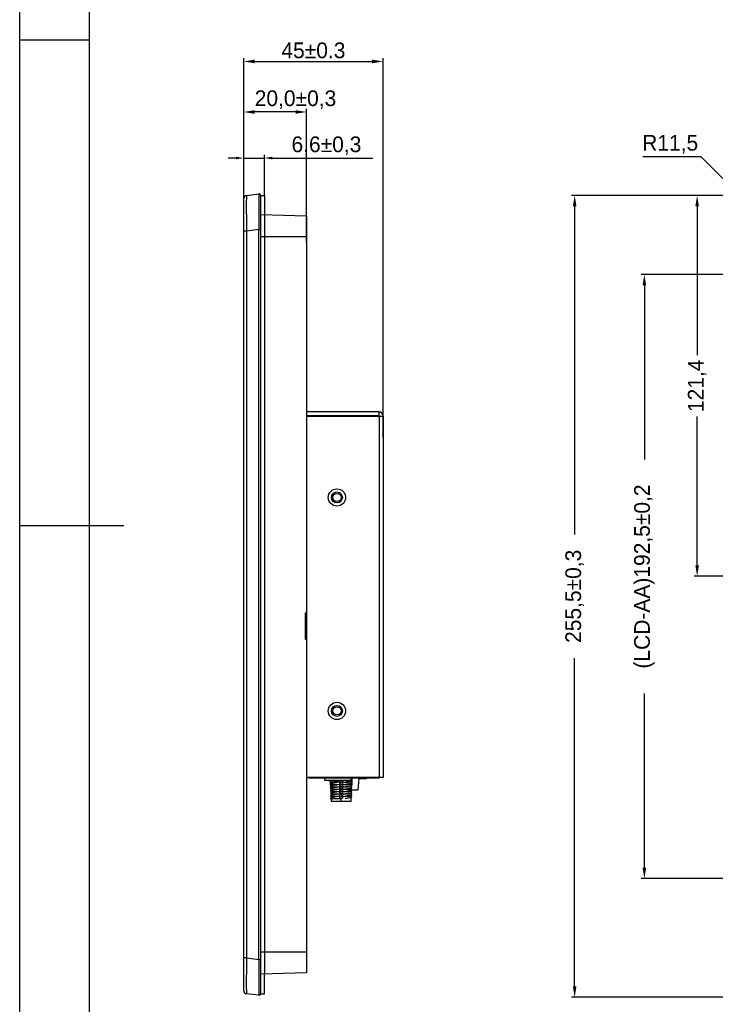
# Model space of a CAD drawing. Header units: millimetres. Extents: x 341 to 2770, y 512 to 8340.
# Tile 2 of 24: x 1456 to 1678, y 7723 to 8037. Entities that reach past the tile are written whole.
import ezdxf

# ---------------------------------------------------------------- set-up
doc = ezdxf.new("R2010")
doc.units = ezdxf.units.MM
doc.header["$LTSCALE"] = 5
doc.header["$PDSIZE"] = -1
doc.layers.add('标注线', color=3, linetype='Continuous')
doc.dimstyles.new('ISO-25', dxfattribs={"dimtxt": 2.5, "dimasz": 2.5, "dimexe": 1.25, "dimexo": 0.625, "dimtad": 1, "dimtxsty": 'Standard', "dimcen": 2.5, "dimadec": 0, "dimazin": 0, "dimtfac": 1, "dimtmove": 0, "dimatfit": 3, "dimfxl": 1, "dimarcsym": 0})
doc.dimstyles.new('ISO-25$0', dxfattribs={"dimtxt": 7, "dimasz": 1.5, "dimexe": 0.3, "dimexo": 0.2, "dimgap": 0.2, "dimtad": 0, "dimzin": 1, "dimdsep": 46, "dimtxsty": 'Standard', "dimcen": 0.5, "dimadec": 0, "dimazin": 0, "dimtp": 1.2, "dimtm": 1.2, "dimtfac": 1, "dimtmove": 0, "dimatfit": 3, "dimfxl": 1, "dimtolj": 1, "dimarcsym": 0})

# ---------------------------------------------------------------- blocks, each defined once
blk = doc.blocks.new('*D800')
at = {"color": 0, "lineweight": -2}
for p, q in [((1697, 7980.91), (1631.93, 7980.91)), ((1632.93, 7977.41), (1632.93, 7872.91)), ((1632.93, 7728.91), (1632.93, 7833.41)), ((1697, 7725.41), (1631.93, 7725.41))]:
    blk.add_line(p, q, dxfattribs=at)
at = {"color": 0}
for points in [[(1632.34, 7977.41), (1633.51, 7977.41), (1632.93, 7980.91)], [(1632.34, 7728.91), (1633.51, 7728.91), (1632.93, 7725.41)]]:
    blk.add_solid(points, dxfattribs=at)
at = {"layer": 'Defpoints', "color": 0}
for p in [(1697, 7980.91), (1632.93, 7725.41), (1697, 7725.41)]:
    blk.add_point(p, dxfattribs=at)
at = {"color": 0, "insert": (1632.93, 7853.16), "char_height": 5, "attachment_point": 5, "rotation": 90}
blk.add_mtext('255,5±0,3', dxfattribs=at)
blk = doc.blocks.new('*D802')
at = {"color": 0, "lineweight": -2}
for p, q in [((1697, 7980.91), (1670.95, 7980.91)), ((1671.95, 7977.41), (1671.95, 7929.98)), ((1671.95, 7863.05), (1671.95, 7910.48)), ((1882.05, 7859.55), (1670.95, 7859.55))]:
    blk.add_line(p, q, dxfattribs=at)
at = {"color": 0}
for points in [[(1671.37, 7977.41), (1672.53, 7977.41), (1671.95, 7980.91)], [(1671.37, 7863.05), (1672.53, 7863.05), (1671.95, 7859.55)]]:
    blk.add_solid(points, dxfattribs=at)
at = {"layer": 'Defpoints', "color": 0}
for p in [(1671.95, 7980.91), (1697, 7980.91), (1882.05, 7859.55)]:
    blk.add_point(p, dxfattribs=at)
at = {"color": 0, "insert": (1671.95, 7920.23), "char_height": 5, "attachment_point": 5, "rotation": 90}
blk.add_mtext('121,4', dxfattribs=at)
blk = doc.blocks.new('*D805')
at = {"color": 0, "lineweight": -2}
for p, q in [((1710.8, 7955.72), (1654.13, 7955.72)), ((1655.13, 7952.22), (1655.13, 7896.72)), ((1655.13, 7766.72), (1655.13, 7822.22)), ((1710.8, 7763.22), (1654.13, 7763.22))]:
    blk.add_line(p, q, dxfattribs=at)
at = {"color": 0}
for points in [[(1654.55, 7952.22), (1655.72, 7952.22), (1655.13, 7955.72)], [(1654.55, 7766.72), (1655.72, 7766.72), (1655.13, 7763.22)]]:
    blk.add_solid(points, dxfattribs=at)
at = {"layer": 'Defpoints', "color": 0}
for p in [(1710.8, 7955.72), (1655.13, 7763.22), (1710.8, 7763.22)]:
    blk.add_point(p, dxfattribs=at)
at = {"color": 0, "insert": (1655.13, 7859.47), "char_height": 5, "attachment_point": 5, "rotation": 90}
blk.add_mtext('(LCD-AA)192,5±0,2', dxfattribs=at)
blk = doc.blocks.new('*D806')
at = {"color": 0, "lineweight": -2}
for p, q in [((1527.5, 7969.51), (1527.5, 8024.6)), ((1531, 8023.6), (1568.4, 8023.6)), ((1571.9, 7903.62), (1571.9, 8024.6))]:
    blk.add_line(p, q, dxfattribs=at)
at = {"color": 0}
for points in [[(1531, 8024.18), (1531, 8023.02), (1527.5, 8023.6)], [(1568.4, 8024.18), (1568.4, 8023.02), (1571.9, 8023.6)]]:
    blk.add_solid(points, dxfattribs=at)
at = {"layer": 'Defpoints', "color": 0}
for p in [(1571.9, 8023.6), (1527.5, 7969.51), (1571.9, 7903.62)]:
    blk.add_point(p, dxfattribs=at)
at = {"color": 0, "insert": (1549.7, 8027.1), "char_height": 5, "attachment_point": 5}
blk.add_mtext('45±0.3', dxfattribs=at)
blk = doc.blocks.new('*D807')
at = {"color": 0, "lineweight": -2}
for p, q in [((1525, 7992.81), (1522.5, 7992.81)), ((1527.5, 7979.41), (1527.5, 7993.81)), ((1527.5, 7992.81), (1534.1, 7992.81)), ((1534.1, 7980.91), (1534.1, 7993.81)), ((1536.6, 7992.81), (1568.6, 7992.81))]:
    blk.add_line(p, q, dxfattribs=at)
at = {"color": 0}
for points in [[(1525, 7993.23), (1525, 7992.4), (1527.5, 7992.81)], [(1536.6, 7993.23), (1536.6, 7992.4), (1534.1, 7992.81)]]:
    blk.add_solid(points, dxfattribs=at)
at = {"layer": 'Defpoints', "color": 0}
for p in [(1527.5, 7992.81), (1527.5, 7979.41), (1534.1, 7980.91)]:
    blk.add_point(p, dxfattribs=at)
at = {"color": 0, "insert": (1553.85, 7996.73), "char_height": 5, "attachment_point": 5}
blk.add_mtext('6,6±0,3', dxfattribs=at)
blk = doc.blocks.new('*D810')
at = {"color": 0, "lineweight": -2}
for p, q in [((1654.61, 7993.31), (1673.11, 7993.31)), ((1673.11, 7993.31), (1686.4, 7980.02)), ((1697, 7969.41), (1688.87, 7977.55))]:
    blk.add_line(p, q, dxfattribs=at)
at = {"color": 0}
blk.add_solid([(1686.81, 7980.43), (1685.98, 7979.61), (1688.87, 7977.55)], dxfattribs=at)
at = {"layer": 'Defpoints', "color": 0}
for p in [(1688.87, 7977.55), (1697, 7969.41)]:
    blk.add_point(p, dxfattribs=at)
at = {"color": 0, "insert": (1663.36, 7997.22), "char_height": 5, "attachment_point": 5}
blk.add_mtext('R11,5', dxfattribs=at)
blk = doc.blocks.new('*D811')
at = {"color": 0, "lineweight": -2}
for p, q in [((1527.5, 7966.01), (1527.5, 8008.49)), ((1544, 8007.49), (1531, 8007.49)), ((1547.5, 7966.01), (1547.5, 8008.49))]:
    blk.add_line(p, q, dxfattribs=at)
at = {"color": 0}
for points in [[(1531, 8008.07), (1531, 8006.91), (1527.5, 8007.49)], [(1544, 8008.07), (1544, 8006.91), (1547.5, 8007.49)]]:
    blk.add_solid(points, dxfattribs=at)
at = {"layer": 'Defpoints', "color": 0}
for p in [(1527.5, 8007.49), (1527.5, 7966.01), (1547.5, 7966.01)]:
    blk.add_point(p, dxfattribs=at)
at = {"color": 0, "insert": (1544, 8011.41), "char_height": 5, "attachment_point": 5}
blk.add_mtext('20,0±0,3', dxfattribs=at)

msp = doc.modelspace()

# ---------------------------------------------------------------- linework, layer by layer
at = {"color": 0, "linetype": 'Continuous', "lineweight": 25}
for p, q in [((1527.5, 7969.51), (1527.5, 7979.93)), ((1528.38, 7980.92), (1532.34, 7981.41)), ((1532.9, 7980.91), (1532.9, 7970)), ((1547.5, 7974.31), (1532.9, 7974.69)), ((1547.5, 7974.31), (1547.5, 7967.73)), ((1528.38, 7969.51), (1527.5, 7969.51)), ((1527.5, 7737.95), (1527.5, 7969.51)), ((1532.34, 7970), (1528.38, 7969.51)), ((1528.38, 7969.51), (1528.38, 7737.95)), ((1532.34, 7737.46), (1532.34, 7970)), ((1532.34, 7970), (1532.9, 7970)), ((1532.9, 7970), (1532.9, 7737.46)), ((1547.5, 7967.73), (1532.9, 7967.73)), ((1547.5, 7967.73), (1547.5, 7739.73)), ((1527.5, 7727.53), (1527.5, 7737.95)), ((1528.38, 7737.95), (1527.5, 7737.95)), ((1527.55, 7737.93), (1527.73, 7737.93)), ((1528.38, 7737.95), (1532.34, 7737.46)), ((1532.34, 7737.46), (1532.9, 7737.46)), ((1547.5, 7739.73), (1532.9, 7739.73)), ((1532.9, 7737.46), (1532.9, 7726.54)), ((1547.5, 7739.73), (1547.5, 7733.15)), ((1547.5, 7733.15), (1532.9, 7732.77)), ((1532.34, 7726.05), (1528.38, 7726.53))]:
    msp.add_line(p, q, dxfattribs=at)
at = {"color": 0}
for p, q in [((1532.9, 7980.91), (1534.1, 7980.91)), ((1534.1, 7980.91), (1534.1, 7732.8)), ((1534.1, 7726.54), (1534.1, 7732.8)), ((1532.9, 7726.54), (1534.1, 7726.54))]:
    msp.add_line(p, q, dxfattribs=at)
at = {"color": 7, "linetype": 'Continuous', "lineweight": 25}
for p, q in [((1570.6, 7911.91), (1547.5, 7911.91)), ((1570.6, 7910.71), (1547.5, 7910.71)), ((1547.5, 7910.61), (1570.6, 7910.61)), ((1570.6, 7910.71), (1570.6, 7911.91)), ((1570.6, 7910.61), (1570.6, 7795.41)), ((1570.6, 7910.61), (1571.9, 7910.61)), ((1571.9, 7910.61), (1571.9, 7795.41)), ((1547.5, 7847.84), (1547.12, 7847.83)), ((1547.5, 7847.84), (1547.12, 7847.83)), ((1547.12, 7847.83), (1547.12, 7839.5)), ((1547.12, 7847.83), (1547.12, 7839.5)), ((1547.12, 7847.51), (1547.4, 7847.51)), ((1547.12, 7847.51), (1547.4, 7847.51)), ((1547.4, 7847.84), (1547.4, 7847.51)), ((1547.4, 7847.84), (1547.4, 7847.51)), ((1547.4, 7847.51), (1547.4, 7839.81)), ((1547.4, 7847.51), (1547.4, 7839.81)), ((1547.12, 7839.81), (1547.4, 7839.81)), ((1547.12, 7839.81), (1547.4, 7839.81)), ((1547.12, 7839.5), (1547.5, 7839.49)), ((1547.12, 7839.5), (1547.5, 7839.49)), ((1547.4, 7839.81), (1547.4, 7839.49)), ((1547.4, 7839.81), (1547.4, 7839.49)), ((1570.6, 7795.41), (1547.9, 7795.41)), ((1569.5, 7795.26), (1548.7, 7795.26)), ((1553.3, 7794.46), (1553.3, 7795.26)), ((1561.74, 7794.46), (1553.3, 7794.46)), ((1554.94, 7794.46), (1555.21, 7791.39)), ((1555.4, 7794.46), (1555.4, 7794.36)), ((1555.4, 7793.86), (1555.4, 7793.61)), ((1556.3, 7794.46), (1556.3, 7794.26)), ((1556.3, 7794.26), (1557.02, 7794.26)), ((1557.02, 7794.46), (1557.02, 7794.2)), ((1557.02, 7794.2), (1558.02, 7794.2)), ((1558.02, 7794.46), (1558.02, 7794.2)), ((1558.55, 7793.8), (1558.55, 7794.04)), ((1558.55, 7793.05), (1558.55, 7793.29)), ((1561.7, 7793.98), (1561.7, 7794.23)), ((1561.7, 7793.23), (1561.7, 7793.48)), ((1561.74, 7794.46), (1561.74, 7795.26)), ((1561.98, 7795.26), (1561.98, 7792.89)), ((1563.95, 7791.39), (1564.28, 7795.26)), ((1564.27, 7795.11), (1566.5, 7795.11)), ((1566.5, 7795.26), (1566.5, 7795.11)), ((1570.5, 7795.26), (1569.5, 7795.26)), ((1570.5, 7795.41), (1570.5, 7795.26)), ((1571.9, 7795.41), (1570.6, 7795.41)), ((1555.4, 7791.39), (1555.21, 7791.39)), ((1555.4, 7793.11), (1555.4, 7792.86)), ((1555.4, 7792.36), (1555.4, 7792.11)), ((1555.4, 7791.61), (1555.4, 7791.36)), ((1555.4, 7790.86), (1555.4, 7790.61)), ((1557.15, 7790.73), (1557.09, 7790.73)), ((1558.55, 7792.3), (1558.55, 7792.54)), ((1558.55, 7791.55), (1558.55, 7791.79)), ((1558.55, 7790.8), (1558.55, 7791.04)), ((1558.55, 7790.05), (1558.55, 7790.29)), ((1563.95, 7791.39), (1561, 7791.39)), ((1561.7, 7792.48), (1561.7, 7792.73)), ((1561.7, 7791.73), (1561.7, 7791.98)), ((1561.7, 7790.98), (1561.7, 7791.23)), ((1561.7, 7790.23), (1561.7, 7790.48)), ((1555.4, 7790.11), (1555.4, 7789.86)), ((1555.4, 7789.36), (1555.4, 7789.11)), ((1555.4, 7788.61), (1555.4, 7787.76)), ((1558.55, 7787.76), (1555.4, 7787.76)), ((1557.22, 7789.98), (1557.07, 7789.98)), ((1558.55, 7789.3), (1558.55, 7789.54)), ((1558.55, 7787.76), (1558.55, 7788.79)), ((1561.7, 7787.76), (1558.55, 7787.76)), ((1561.7, 7789.48), (1561.7, 7789.73)), ((1561.7, 7787.76), (1561.7, 7788.98))]:
    msp.add_line(p, q, dxfattribs=at)
at = {"color": 8, "linetype": 'Continuous', "lineweight": 25}
for p, q in [((1548.7, 7795.41), (1548.7, 7795.26)), ((1569.5, 7795.26), (1569.5, 7795.41))]:
    msp.add_line(p, q, dxfattribs=at)
at = {"color": 7, "linetype": 'Continuous', "lineweight": 25}
for centre, radius in [((1557.2, 7884.66), 2.75), ((1557.2, 7884.66), 1.75), ((1557.2, 7884.66), 1.3), ((1557.2, 7816.66), 2.75), ((1557.2, 7816.66), 1.75), ((1557.2, 7816.66), 1.3)]:
    msp.add_circle(centre, radius, dxfattribs=at)
at = {"color": 0, "linetype": 'Continuous', "lineweight": 25}
for centre, radius, start, end in [((1528.5, 7979.93), 1, 97, 180), ((1532.4, 7980.91), 0.5, 0, 97), ((1528.5, 7727.53), 1, 180, 263), ((1532.4, 7726.54), 0.5, 263, 0)]:
    msp.add_arc(centre, radius, start, end, dxfattribs=at)
at = {"color": 7, "linetype": 'Continuous', "lineweight": 25}
for centre, radius, start, end in [((1570.6, 7910.61), 1.3, 0, 90), ((1570.6, 7910.61), 0.1, 0, 90), ((1547.9, 7795.91), 0.5, 216.8699, 270), ((1548.7, 7796.56), 1.3, 242.2042, 270), ((1566.5, 7795.41), 0.3, 270, 330)]:
    msp.add_arc(centre, radius, start, end, dxfattribs=at)
at = {"color": 0, "linetype": 'Continuous', "lineweight": 25}
for centre, major_axis, ratio, start_param, end_param in [((1528.5, 7969.35), (-0.12, 11.57), 0.010389, 0.001165, 1.557108), ((1532.4, 7969.83), (-0.06, 11.58), 0.005188, 0.000609, 1.556553), ((1528.5, 7738.11), (0.12, 11.57), 0.010389, 1.584484, 3.140428), ((1532.4, 7737.63), (0.06, 11.58), 0.005188, 1.58504, 3.140983)]:
    msp.add_ellipse(centre, major_axis=major_axis, ratio=ratio, start_param=start_param, end_param=end_param, dxfattribs=at)
at = {"color": 7, "linetype": 'Continuous', "lineweight": 25}
for points, knots in [([(1556.36, 7794.41), (1556.3, 7794.4), (1555.95, 7794.36), (1555.51, 7794.22), (1555.21, 7794.12), (1555.16, 7794.01), (1555.21, 7793.92), (1555.35, 7793.87), (1555.42, 7793.85)], [0, 0, 0, 0, 0.0548792, 0.3104298, 0.5825316, 0.7207358, 0.8596575, 1, 1, 1, 1]), ([(1557.11, 7793.73), (1557.07, 7793.73), (1556.72, 7793.73), (1556.13, 7793.63), (1555.5, 7793.48), (1555.21, 7793.37), (1555.16, 7793.26), (1555.21, 7793.18), (1555.34, 7793.13), (1555.4, 7793.11)], [0, 0, 0, 0, 0.032359, 0.229012, 0.440318, 0.665309, 0.779586, 0.894455, 1, 1, 1, 1]), ([(1555.42, 7793.11), (1555.41, 7793.11), (1555.36, 7793.12), (1555.59, 7793.15), (1556.11, 7793.19), (1556.95, 7793.23), (1557.81, 7793.27), (1558.36, 7793.29), (1558.55, 7793.29)], [0, 0, 0, 0, 0.024671, 0.238843, 0.453734, 0.665678, 0.881689, 1, 1, 1, 1]), ([(1555.44, 7793.86), (1555.43, 7793.86), (1555.4, 7793.88), (1555.71, 7793.91), (1556.34, 7793.95), (1557.31, 7794), (1558.11, 7794.03), (1558.55, 7794.04)], [0, 0, 0, 0, 0.087615, 0.303495, 0.516568, 0.730677, 1, 1, 1, 1]), ([(1558.55, 7793.8), (1558.49, 7793.79), (1558.39, 7793.77), (1558.23, 7793.69), (1558.06, 7793.6), (1557.95, 7793.55), (1557.9, 7793.52)], [0, 0, 0, 0, 0.258564, 0.513811, 0.76087, 1, 1, 1, 1]), ([(1558.29, 7794.46), (1558.27, 7794.45), (1558.19, 7794.42), (1558.1, 7794.37), (1558.03, 7794.34), (1558.02, 7794.33)], [0, 0, 0, 0, 0.247071, 0.857538, 1, 1, 1, 1]), ([(1561.67, 7793.98), (1561.68, 7793.98), (1561.73, 7793.96), (1561.46, 7793.93), (1560.89, 7793.89), (1559.91, 7793.85), (1559.05, 7793.81), (1558.55, 7793.8)], [0, 0, 0, 0, 0.052631, 0.268001, 0.482484, 0.695552, 1, 1, 1, 1]), ([(1558.56, 7794.05), (1558.61, 7794.05), (1558.71, 7794.07), (1558.87, 7794.15), (1559.04, 7794.24), (1559.15, 7794.29), (1559.2, 7794.32)], [0, 0, 0, 0, 0.2585638, 0.5138111, 0.76087, 1, 1, 1, 1]), ([(1558.56, 7793.3), (1558.61, 7793.3), (1558.71, 7793.32), (1558.87, 7793.4), (1559.04, 7793.49), (1559.15, 7793.54), (1559.2, 7793.57)], [0, 0, 0, 0, 0.258564, 0.513811, 0.76087, 1, 1, 1, 1]), ([(1559.85, 7793.35), (1559.91, 7793.35), (1560.21, 7793.35), (1560.55, 7793.39), (1560.79, 7793.42), (1560.84, 7793.43)], [0, 0, 0, 0, 0.187531, 0.795481, 1, 1, 1, 1]), ([(1560.13, 7794.11), (1560.31, 7794.12), (1560.69, 7794.15), (1561.26, 7794.25), (1561.71, 7794.37), (1561.95, 7794.48), (1561.97, 7794.57), (1561.81, 7794.64), (1561.76, 7794.66)], [0, 0, 0, 0, 0.130972, 0.265444, 0.492217, 0.65982, 0.866937, 1, 1, 1, 1]), ([(1560.84, 7793.43), (1560.94, 7793.45), (1561.32, 7793.51), (1561.71, 7793.62), (1561.96, 7793.73), (1561.97, 7793.82), (1561.81, 7793.89), (1561.76, 7793.91)], [0, 0, 0, 0, 0.102531, 0.379599, 0.584373, 0.837426, 1, 1, 1, 1]), ([(1557.15, 7792.98), (1557.09, 7792.98), (1556.73, 7792.98), (1556.13, 7792.88), (1555.5, 7792.73), (1555.22, 7792.62), (1555.15, 7792.52), (1555.2, 7792.47), (1555.23, 7792.44)], [0, 0, 0, 0, 0.044797, 0.267937, 0.507703, 0.762999, 0.892666, 1, 1, 1, 1]), ([(1557.14, 7792.23), (1557.08, 7792.23), (1556.73, 7792.23), (1556.13, 7792.13), (1555.5, 7791.98), (1555.21, 7791.87), (1555.15, 7791.76), (1555.23, 7791.68), (1555.33, 7791.61), (1555.42, 7791.6), (1555.43, 7791.6)], [0, 0, 0, 0, 0.0368809, 0.2294989, 0.4364693, 0.6568443, 0.7687759, 0.8812885, 0.9967257, 1, 1, 1, 1]), ([(1557.13, 7791.48), (1557.07, 7791.48), (1556.73, 7791.48), (1556.13, 7791.38), (1555.5, 7791.23), (1555.21, 7791.12), (1555.16, 7791.01), (1555.22, 7790.92), (1555.35, 7790.87), (1555.42, 7790.85)], [0, 0, 0, 0, 0.034691, 0.228406, 0.436554, 0.658184, 0.770753, 0.883906, 1, 1, 1, 1]), ([(1557.09, 7790.73), (1557.05, 7790.73), (1556.71, 7790.73), (1556.13, 7790.63), (1555.5, 7790.48), (1555.21, 7790.37), (1555.16, 7790.26), (1555.21, 7790.18), (1555.34, 7790.13), (1555.4, 7790.11)], [0, 0, 0, 0, 0.027153, 0.224864, 0.437307, 0.663509, 0.7784, 0.893888, 1, 1, 1, 1]), ([(1555.23, 7792.44), (1555.23, 7792.44), (1555.25, 7792.41), (1555.33, 7792.38), (1555.4, 7792.36)], [0, 0, 0, 0, 0.161154, 1, 1, 1, 1]), ([(1555.43, 7792.36), (1555.42, 7792.36), (1555.32, 7792.38), (1555.73, 7792.42), (1556.55, 7792.46), (1557.57, 7792.51), (1558.22, 7792.53), (1558.55, 7792.54)], [0, 0, 0, 0, 0.032092, 0.318302, 0.601055, 0.801746, 1, 1, 1, 1]), ([(1555.44, 7791.61), (1555.43, 7791.61), (1555.33, 7791.63), (1555.75, 7791.67), (1556.58, 7791.72), (1557.59, 7791.76), (1558.23, 7791.78), (1558.55, 7791.79)], [0, 0, 0, 0, 0.039731, 0.326142, 0.608822, 0.805674, 1, 1, 1, 1]), ([(1555.43, 7790.11), (1555.42, 7790.11), (1555.38, 7790.13), (1555.64, 7790.16), (1556.22, 7790.2), (1557.09, 7790.24), (1557.91, 7790.27), (1558.41, 7790.29), (1558.55, 7790.29)], [0, 0, 0, 0, 0.055436, 0.270484, 0.484482, 0.697253, 0.912965, 1, 1, 1, 1]), ([(1555.44, 7790.86), (1555.44, 7790.86), (1555.42, 7790.88), (1555.78, 7790.92), (1556.46, 7790.96), (1557.41, 7791), (1558.16, 7791.03), (1558.55, 7791.04)], [0, 0, 0, 0, 0.118937, 0.335022, 0.547118, 0.762026, 1, 1, 1, 1]), ([(1558.55, 7793.05), (1558.49, 7793.04), (1558.39, 7793.02), (1558.23, 7792.94), (1558.06, 7792.85), (1557.95, 7792.8), (1557.9, 7792.77)], [0, 0, 0, 0, 0.258564, 0.513811, 0.76087, 1, 1, 1, 1]), ([(1558.55, 7792.3), (1558.49, 7792.29), (1558.39, 7792.27), (1558.23, 7792.19), (1558.06, 7792.1), (1557.95, 7792.05), (1557.9, 7792.02)], [0, 0, 0, 0, 0.2585638, 0.5138111, 0.76087, 1, 1, 1, 1]), ([(1558.55, 7791.55), (1558.49, 7791.54), (1558.39, 7791.52), (1558.23, 7791.44), (1558.06, 7791.35), (1557.95, 7791.3), (1557.9, 7791.27)], [0, 0, 0, 0, 0.258564, 0.513811, 0.76087, 1, 1, 1, 1]), ([(1558.55, 7790.8), (1558.49, 7790.79), (1558.39, 7790.77), (1558.23, 7790.69), (1558.06, 7790.6), (1557.95, 7790.55), (1557.9, 7790.52)], [0, 0, 0, 0, 0.2585638, 0.5138111, 0.76087, 1, 1, 1, 1]), ([(1561.68, 7793.23), (1561.63, 7793.22), (1561.55, 7793.18), (1560.68, 7793.13), (1559.58, 7793.08), (1558.83, 7793.06), (1558.55, 7793.05)], [0, 0, 0, 0, 0.259829, 0.543713, 0.830247, 1, 1, 1, 1]), ([(1561.67, 7792.48), (1561.63, 7792.47), (1561.56, 7792.43), (1560.71, 7792.38), (1559.6, 7792.33), (1558.84, 7792.31), (1558.55, 7792.3)], [0, 0, 0, 0, 0.251971, 0.536053, 0.822386, 1, 1, 1, 1]), ([(1561.66, 7791.73), (1561.63, 7791.72), (1561.57, 7791.68), (1560.74, 7791.63), (1559.63, 7791.59), (1558.86, 7791.56), (1558.55, 7791.55)], [0, 0, 0, 0, 0.244104, 0.528406, 0.814523, 1, 1, 1, 1]), ([(1561.68, 7790.98), (1561.69, 7790.98), (1561.75, 7790.97), (1561.52, 7790.94), (1561, 7790.9), (1560.22, 7790.86), (1559.38, 7790.83), (1558.83, 7790.81), (1558.55, 7790.8)], [0, 0, 0, 0, 0.021804, 0.235829, 0.450739, 0.662572, 0.832696, 1, 1, 1, 1]), ([(1561.66, 7790.23), (1561.67, 7790.23), (1561.71, 7790.21), (1561.4, 7790.18), (1560.77, 7790.14), (1559.88, 7790.1), (1559.09, 7790.07), (1558.65, 7790.05), (1558.55, 7790.05)], [0, 0, 0, 0, 0.084599, 0.300223, 0.513185, 0.726984, 0.942165, 1, 1, 1, 1]), ([(1558.56, 7792.55), (1558.61, 7792.55), (1558.71, 7792.57), (1558.87, 7792.65), (1559.04, 7792.74), (1559.15, 7792.79), (1559.2, 7792.82)], [0, 0, 0, 0, 0.258564, 0.513811, 0.76087, 1, 1, 1, 1]), ([(1558.56, 7791.8), (1558.61, 7791.8), (1558.71, 7791.82), (1558.87, 7791.9), (1559.04, 7791.99), (1559.15, 7792.04), (1559.2, 7792.07)], [0, 0, 0, 0, 0.258564, 0.513811, 0.76087, 1, 1, 1, 1]), ([(1558.56, 7791.05), (1558.61, 7791.05), (1558.71, 7791.07), (1558.87, 7791.15), (1559.04, 7791.24), (1559.15, 7791.29), (1559.2, 7791.32)], [0, 0, 0, 0, 0.258564, 0.513811, 0.76087, 1, 1, 1, 1]), ([(1558.56, 7790.3), (1558.61, 7790.3), (1558.71, 7790.32), (1558.87, 7790.4), (1559.04, 7790.49), (1559.15, 7790.54), (1559.2, 7790.57)], [0, 0, 0, 0, 0.258564, 0.513811, 0.76087, 1, 1, 1, 1]), ([(1559.85, 7792.6), (1559.92, 7792.6), (1560.21, 7792.6), (1560.65, 7792.65), (1561.06, 7792.71), (1561.2, 7792.75), (1561.22, 7792.75)], [0, 0, 0, 0, 0.1247003, 0.5372709, 0.9064618, 1, 1, 1, 1]), ([(1559.86, 7791.85), (1559.92, 7791.85), (1560.21, 7791.85), (1560.66, 7791.9), (1561.26, 7792), (1561.71, 7792.12), (1561.95, 7792.23), (1561.97, 7792.32), (1561.81, 7792.39), (1561.76, 7792.41)], [0, 0, 0, 0, 0.04149, 0.1828, 0.309253, 0.522501, 0.680108, 0.874873, 1, 1, 1, 1]), ([(1560.01, 7790.35), (1560.02, 7790.35), (1560.26, 7790.36), (1560.66, 7790.4), (1561.27, 7790.5), (1561.71, 7790.62), (1561.95, 7790.73), (1561.97, 7790.82), (1561.81, 7790.89), (1561.76, 7790.91)], [0, 0, 0, 0, 0.008715, 0.154858, 0.285634, 0.506174, 0.66917, 0.870594, 1, 1, 1, 1]), ([(1560.12, 7791.11), (1560.31, 7791.12), (1560.68, 7791.15), (1561.26, 7791.25), (1561.71, 7791.37), (1561.95, 7791.48), (1561.97, 7791.57), (1561.81, 7791.64), (1561.76, 7791.66)], [0, 0, 0, 0, 0.1330036, 0.2671615, 0.4934042, 0.6606148, 0.867248, 1, 1, 1, 1]), ([(1561.22, 7792.75), (1561.4, 7792.79), (1561.74, 7792.87), (1561.95, 7792.98), (1561.97, 7793.07), (1561.81, 7793.14), (1561.76, 7793.16)], [0, 0, 0, 0, 0.275099, 0.514365, 0.8100417, 1, 1, 1, 1]), ([(1561.24, 7789.76), (1561.41, 7789.8), (1561.74, 7789.87), (1561.95, 7789.98), (1561.97, 7790.07), (1561.81, 7790.14), (1561.76, 7790.16)], [0, 0, 0, 0, 0.269626, 0.510698, 0.808607, 1, 1, 1, 1]), ([(1557.07, 7789.98), (1557.03, 7789.98), (1556.71, 7789.98), (1556.13, 7789.88), (1555.5, 7789.73), (1555.22, 7789.62), (1555.15, 7789.52), (1555.2, 7789.46), (1555.23, 7789.44)], [0, 0, 0, 0, 0.024905, 0.251566, 0.495117, 0.754442, 0.886156, 1, 1, 1, 1]), ([(1557.08, 7789.23), (1557.04, 7789.23), (1556.71, 7789.23), (1556.13, 7789.13), (1555.5, 7788.98), (1555.21, 7788.87), (1555.16, 7788.76), (1555.21, 7788.68), (1555.34, 7788.63), (1555.4, 7788.61)], [0, 0, 0, 0, 0.024864, 0.22304, 0.435983, 0.662717, 0.777879, 0.893638, 1, 1, 1, 1]), ([(1555.41, 7789.36), (1555.44, 7789.37), (1555.5, 7789.4), (1556.02, 7789.44), (1556.77, 7789.47), (1557.65, 7789.51), (1558.25, 7789.53), (1558.55, 7789.54)], [0, 0, 0, 0, 0.206377, 0.421871, 0.63327, 0.817993, 1, 1, 1, 1]), ([(1555.44, 7788.61), (1555.44, 7788.62), (1555.44, 7788.64), (1555.84, 7788.68), (1556.55, 7788.71), (1557.49, 7788.76), (1558.2, 7788.78), (1558.55, 7788.79)], [0, 0, 0, 0, 0.142509, 0.358602, 0.570214, 0.785579, 1, 1, 1, 1]), ([(1558.55, 7790.05), (1558.49, 7790.04), (1558.39, 7790.02), (1558.23, 7789.94), (1558.06, 7789.85), (1557.95, 7789.8), (1557.9, 7789.77)], [0, 0, 0, 0, 0.258564, 0.513811, 0.76087, 1, 1, 1, 1]), ([(1558.55, 7789.3), (1558.49, 7789.29), (1558.39, 7789.27), (1558.23, 7789.19), (1558.06, 7789.1), (1557.95, 7789.05), (1557.9, 7789.02)], [0, 0, 0, 0, 0.2585638, 0.5138111, 0.76087, 1, 1, 1, 1]), ([(1561.66, 7789.48), (1561.66, 7789.47), (1561.66, 7789.45), (1561.24, 7789.41), (1560.53, 7789.38), (1559.59, 7789.33), (1558.89, 7789.31), (1558.55, 7789.3)], [0, 0, 0, 0, 0.148409, 0.364484, 0.576009, 0.79147, 1, 1, 1, 1]), ([(1558.56, 7789.55), (1558.61, 7789.55), (1558.71, 7789.57), (1558.87, 7789.65), (1559.04, 7789.74), (1559.15, 7789.79), (1559.2, 7789.82)], [0, 0, 0, 0, 0.258564, 0.513811, 0.76087, 1, 1, 1, 1]), ([(1558.56, 7788.8), (1558.61, 7788.8), (1558.71, 7788.82), (1558.87, 7788.9), (1559.04, 7788.99), (1559.15, 7789.04), (1559.2, 7789.07)], [0, 0, 0, 0, 0.258564, 0.513811, 0.76087, 1, 1, 1, 1]), ([(1559.87, 7788.85), (1559.93, 7788.85), (1560.22, 7788.85), (1560.66, 7788.9), (1561.27, 7789), (1561.71, 7789.12), (1561.96, 7789.23), (1561.96, 7789.32), (1561.76, 7789.41), (1561.57, 7789.47), (1561.38, 7789.5), (1561.35, 7789.5)], [0, 0, 0, 0, 0.0326767, 0.1535607, 0.2617344, 0.4441575, 0.5789821, 0.7455937, 0.8526337, 0.9743115, 1, 1, 1, 1]), ([(1559.97, 7789.6), (1560, 7789.6), (1560.25, 7789.6), (1560.65, 7789.65), (1561.07, 7789.71), (1561.21, 7789.75), (1561.24, 7789.76)], [0, 0, 0, 0, 0.05392, 0.492629, 0.88521, 1, 1, 1, 1])]:
    msp.add_open_spline(points, degree=3, knots=knots, dxfattribs=at)
at = {"layer": '标注线', "color": 0}
for points in [[(2769.65, 8340.07), (2769.65, 7411.33), (1456.14, 7411.33), (1456.14, 8340.07)], [(1478.25, 8317.96), (1478.25, 7433.44), (2747.54, 7433.44), (2747.54, 8317.96)]]:
    msp.add_lwpolyline(points, close=True, dxfattribs=at)
for points in [[(1456.14, 8030.49), (1478.25, 8030.49)], [(1456.14, 7875.7), (1489.31, 7875.7)]]:
    msp.add_lwpolyline(points, dxfattribs=at)

# ---------------------------------------------------------------- dimensions: what is measured, and where the dimension line sits
at = {"color": 0}
dim = msp.add_linear_dim(base=(1571.9, 8023.6), p1=(1527.5, 7969.51), p2=(1571.9, 7903.62), text='45±0.3', dimstyle='ISO-25$0', override={"dimtxt": 5, "dimasz": 3.5, "dimexe": 1, "dimexo": 0, "dimgap": 1, "dimtad": 1, "dimtih": 1, "dimtoh": 1, "dimdec": 1, "dimzin": 0, "dimdsep": 44, "dimcen": 2.5, "dimadec": 2, "dimtol": 1, "dimtp": 0.5, "dimtm": 0.5, "dimtdec": 1, "dimtolj": 0, "dimtzin": 0}, dxfattribs=at)
dim.commit()
dim.dimension.update_dxf_attribs({"geometry": '*D806', "text_midpoint": (1549.7, 8027.1)})
for base, p1, p2, override, picture, middle in [((1527.5, 8007.49), (1547.5, 7966.01), (1527.5, 7966.01), {"dimtxt": 5, "dimasz": 3.5, "dimexe": 1, "dimexo": 0, "dimgap": 1, "dimtad": 1, "dimtih": 1, "dimtoh": 1, "dimdec": 1, "dimzin": 0, "dimdsep": 44, "dimcen": 2.5, "dimadec": 2, "dimtol": 1, "dimtp": 0.3, "dimtm": 0.3, "dimtdec": 1, "dimtolj": 0, "dimtzin": 0}, '*D811', (1544, 8007.49)), ((1527.5, 7992.81), (1534.1, 7980.91), (1527.5, 7979.41), {"dimtxt": 5, "dimasz": 2.5, "dimexe": 1, "dimexo": 0, "dimgap": 1, "dimtad": 1, "dimtih": 1, "dimtoh": 1, "dimdec": 1, "dimzin": 0, "dimdsep": 44, "dimcen": 2.5, "dimadec": 2, "dimtol": 1, "dimtp": 0.3, "dimtm": 0.3, "dimtdec": 1, "dimtolj": 0, "dimtzin": 0}, '*D807', (1553.85, 7992.81))]:
    dim = msp.add_linear_dim(base=base, p1=p1, p2=p2, dimstyle='ISO-25$0', override=override, dxfattribs=at)
    dim.commit()
    dim.dimension.update_dxf_attribs({"geometry": picture, "text_midpoint": middle, "dimtype": 160})
dim = msp.add_radius_dim(center=(1697, 7969.41), mpoint=(1688.87, 7977.55), dimstyle='ISO-25', override={"dimtxt": 5, "dimasz": 3.5, "dimexe": 1, "dimexo": 0, "dimgap": 1, "dimtih": 1, "dimtoh": 1, "dimdec": 1, "dimzin": 0, "dimadec": 2, "dimtp": 0.2, "dimtm": 0.2, "dimtdec": 1, "dimtzin": 0}, dxfattribs=at)
dim.commit()
dim.dimension.update_dxf_attribs({"geometry": '*D810', "text_midpoint": (1663.36, 7993.31), "dimtype": 164})
for base, p1, p2, override, picture, middle in [((1632.93, 7725.41), (1697, 7980.91), (1697, 7725.41), {"dimtxt": 5, "dimasz": 3.5, "dimexe": 1, "dimexo": 0, "dimgap": 1, "dimtad": 1, "dimtih": 1, "dimtoh": 1, "dimdec": 1, "dimzin": 0, "dimdsep": 44, "dimcen": 2.5, "dimadec": 2, "dimtol": 1, "dimtp": 0.3, "dimtm": 0.3, "dimtdec": 1, "dimtolj": 0, "dimtzin": 0}, '*D800', (1632.93, 7853.16)), ((1671.95, 7980.91), (1882.05, 7859.55), (1697, 7980.91), {"dimtxt": 5, "dimasz": 3.5, "dimexe": 1, "dimexo": 0, "dimgap": 1, "dimtad": 1, "dimtih": 1, "dimtoh": 1, "dimdec": 1, "dimzin": 0, "dimdsep": 44, "dimcen": 2.5, "dimadec": 2, "dimtol": 0, "dimlim": 0, "dimtp": 0.2, "dimtm": 0.2, "dimtdec": 1, "dimtolj": 0, "dimtzin": 0}, '*D802', (1671.95, 7920.23)), ((1655.13, 7763.22), (1710.8, 7955.72), (1710.8, 7763.22), {"dimtxt": 5, "dimasz": 3.5, "dimexe": 1, "dimexo": 0, "dimgap": 1, "dimtad": 1, "dimtih": 1, "dimtoh": 1, "dimdec": 1, "dimzin": 0, "dimdsep": 44, "dimpost": '(LCD-AA)<>', "dimcen": 2.5, "dimadec": 2, "dimtol": 1, "dimtp": 0.2, "dimtm": 0.2, "dimtdec": 1, "dimtolj": 0, "dimtzin": 0}, '*D805', (1655.13, 7859.47))]:
    dim = msp.add_linear_dim(base=base, p1=p1, p2=p2, angle=90, dimstyle='ISO-25$0', override=override, dxfattribs=at)
    dim.commit()
    dim.dimension.update_dxf_attribs({"geometry": picture, "text_midpoint": middle, "dimtype": 160, "text_rotation": 90})

doc.saveas('drawing.dxf')
